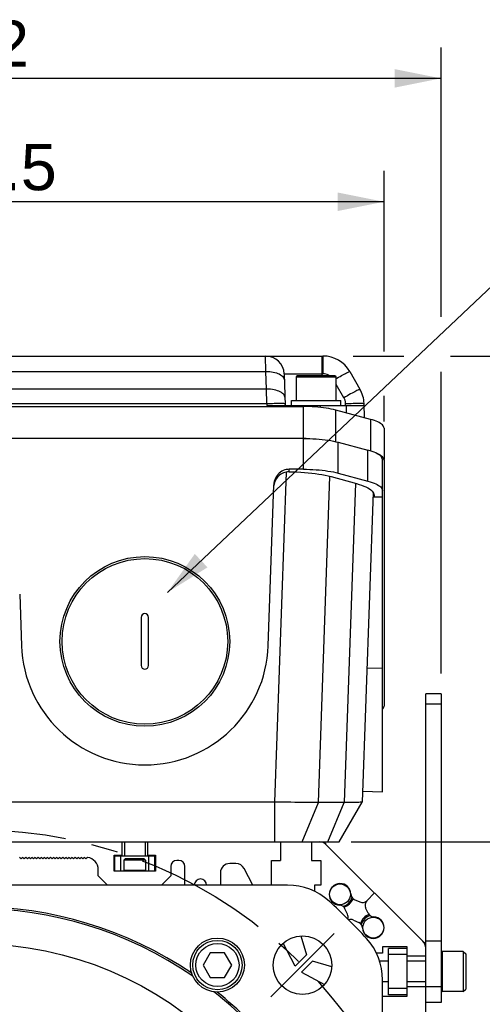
# Model space of a CAD drawing. Header units: millimetres. Extents: x 0 to 420, y 0 to 297.
# Tile 50 of 52: x 333 to 363, y 198 to 262. Entities that reach past the tile are written whole.
import ezdxf
from ezdxf.enums import TextEntityAlignment as Align

# ---------------------------------------------------------------- set-up
doc = ezdxf.new("R2010")
doc.units = ezdxf.units.MM
doc.header["$LTSCALE"] = 23.1
doc.linetypes.add('CENTER', pattern=[0.6, 0.375, -0.075, 0.075, -0.075])
doc.layers.get('0').update_dxf_attribs({"linetype": 'CONTINUOUS'})
for name, color, linetype in [('AXIS', 7, 'CONTINUOUS'), ('COMPONENTS', 7, 'CONTINUOUS'), ('DETAIL', 7, 'CONTINUOUS'), ('DIMENSION', 7, 'CONTINUOUS')]:
    doc.layers.add(name, color=color, linetype=linetype)
doc.styles.get("Standard").update_dxf_attribs({"font": 'arial.ttf'})
doc.styles.add('TEXTSTYLE_4', font='gdt')
doc.dimstyles.new('DIMSTYLE_14', dxfattribs={"dimtxt": 3, "dimasz": 3, "dimexe": 0.18, "dimexo": 0.0625, "dimgap": 0.09, "dimtad": 1, "dimdec": 1, "dimlfac": 5, "dimdsep": 46, "dimtxsty": 'STANDARD', "dimblk": '_FILLED', "dimblk1": '_FILLED', "dimblk2": '_FILLED', "dimcen": 0.09, "dimadec": 0, "dimazin": 0, "dimtp": 0.5, "dimtm": 0.5, "dimtfac": 1, "dimtdec": 1, "dimtofl": 0, "dimtmove": 0, "dimatfit": 3, "dimldrblk": '_FILLED', "dimfxl": 1, "dimtolj": 1, "dimarcsym": 0})
doc.dimstyles.new('DIMSTYLE_15', dxfattribs={"dimtxt": 3, "dimasz": 3, "dimexe": 0.18, "dimexo": 0.0625, "dimgap": 0.09, "dimtad": 1, "dimdec": 1, "dimlfac": 5, "dimdsep": 46, "dimtxsty": 'STANDARD', "dimblk": '_FILLED', "dimblk1": '_FILLED', "dimblk2": '_FILLED', "dimcen": 0.09, "dimadec": 0, "dimazin": 0, "dimtp": 0.8, "dimtm": 0.8, "dimtfac": 1, "dimtdec": 1, "dimtofl": 0, "dimtmove": 0, "dimatfit": 3, "dimldrblk": '_FILLED', "dimfxl": 1, "dimtolj": 1, "dimarcsym": 0})
doc.dimstyles.new('DIMSTYLE_2', dxfattribs={"dimtxt": 3, "dimasz": 3, "dimexe": 0.18, "dimexo": 0.0625, "dimgap": 0.09, "dimtad": 1, "dimtih": 1, "dimtoh": 1, "dimlfac": 5, "dimdsep": 46, "dimtxsty": 'STANDARD', "dimblk": '_FILLED', "dimblk1": '_FILLED', "dimblk2": '_FILLED', "dimcen": 0.09, "dimadec": 0, "dimazin": 0, "dimtol": 1, "dimtp": 0.2, "dimtm": 0.2, "dimtfac": 1, "dimtofl": 0, "dimtmove": 0, "dimatfit": 3, "dimldrblk": '_FILLED', "dimfxl": 1, "dimtolj": 1, "dimarcsym": 0})
doc.dimstyles.new('DIMSTYLE_8', dxfattribs={"dimtxt": 3, "dimasz": 3, "dimexe": 0.18, "dimexo": 0.0625, "dimgap": 0.09, "dimtad": 1, "dimlfac": 5, "dimdsep": 46, "dimtxsty": 'STANDARD', "dimblk": '_FILLED', "dimblk1": '_FILLED', "dimblk2": '_FILLED', "dimcen": 0.09, "dimadec": 0, "dimazin": 0, "dimtp": 0.5, "dimtm": 0.5, "dimtfac": 1, "dimtofl": 0, "dimtmove": 0, "dimatfit": 3, "dimldrblk": '_FILLED', "dimfxl": 1, "dimtolj": 1, "dimarcsym": 0})
doc.dimstyles.get("Standard").update_dxf_attribs({"dimtxt": 3, "dimasz": 3, "dimexe": 0.18, "dimexo": 0.0625, "dimgap": 0.09, "dimtad": 1, "dimdec": 3, "dimdsep": 46, "dimtxsty": 'STANDARD', "dimblk": '_FILLED', "dimblk1": '_FILLED', "dimblk2": '_FILLED', "dimcen": 0.09, "dimadec": 0, "dimazin": 0, "dimtol": 1, "dimtp": 0.001, "dimtm": 0.001, "dimtfac": 1, "dimtdec": 3, "dimtofl": 0, "dimtmove": 0, "dimatfit": 3, "dimldrblk": '_FILLED', "dimfxl": 1, "dimtolj": 1, "dimarcsym": 0})

# ---------------------------------------------------------------- blocks, each defined once
blk = doc.blocks.new('_FILLED')
at = {"color": 0, "linetype": 'BYBLOCK'}
blk.add_solid([(0, 0), (-1, 0.2), (-1, -0.2)], dxfattribs=at)
blk = doc.blocks.new('*D1')
at = {"layer": 'DIMENSION', "color": 2, "linetype": 'CONTINUOUS'}
for p, q in [((293.804, 198.458), (268.342, 198.458)), ((303.632, 193.184), (293.804, 198.458)), ((293.804, 198.458), (293.804, 198.458))]:
    blk.add_line(p, q, dxfattribs=at)
at = {"layer": 'DIMENSION', "color": 2, "linetype": 'CONTINUOUS', "xscale": 3, "yscale": 3, "zscale": 3, "rotation": 331.7813436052}
blk.add_blockref('_FILLED', (303.632, 193.184), dxfattribs=at)
at = {"layer": 'DIMENSION', "color": 2, "linetype": 'CONTINUOUS', "style": 'TEXTSTYLE_4'}
for s, p in [('`', (285.835, 199.208)), ('n', (275.342, 199.208))]:
    blk.add_text(s, height=3, dxfattribs=at).set_placement(p, align=Align.RIGHT)
at = {"layer": 'DIMENSION', "color": 2, "linetype": 'CONTINUOUS'}
for s, p in [('300', (282.335, 199.208)), ('0.2', (291.656, 199.208))]:
    blk.add_text(s, height=3, dxfattribs=at).set_placement(p, align=Align.RIGHT)
blk = doc.blocks.new('*D2')
at = {"layer": 'DIMENSION', "color": 2, "linetype": 'CONTINUOUS'}
for p, q in [((293.804, 198.458), (268.342, 198.458)), ((303.632, 193.184), (293.804, 198.458)), ((293.804, 198.458), (293.804, 198.458))]:
    blk.add_line(p, q, dxfattribs=at)
at = {"layer": 'DIMENSION', "color": 2, "linetype": 'CONTINUOUS', "xscale": 3, "yscale": 3, "zscale": 3, "rotation": 331.7813436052}
blk.add_blockref('_FILLED', (303.632, 193.184), dxfattribs=at)
at = {"layer": 'DIMENSION', "color": 2, "linetype": 'CONTINUOUS', "style": 'TEXTSTYLE_4'}
for s, p in [('`', (285.835, 199.208)), ('n', (275.342, 199.208))]:
    blk.add_text(s, height=3, dxfattribs=at).set_placement(p, align=Align.RIGHT)
at = {"layer": 'DIMENSION', "color": 2, "linetype": 'CONTINUOUS'}
for s, p in [('300', (282.335, 199.208)), ('0.2', (291.656, 199.208))]:
    blk.add_text(s, height=3, dxfattribs=at).set_placement(p, align=Align.RIGHT)
blk = doc.blocks.new('*D7')
at = {"layer": 'DIMENSION', "color": 2, "linetype": 'CONTINUOUS'}
for p, q in [((299.867, 249.369), (299.867, 259.702)), ((360.267, 242.243), (360.267, 259.702)), ((299.867, 257.702), (330.067, 257.702)), ((360.267, 257.702), (330.067, 257.702)), ((299.867, 237.132), (299.867, 246.285)), ((360.267, 219.124), (360.267, 238.676)), ((299.867, 219.124), (299.867, 235.018))]:
    blk.add_line(p, q, dxfattribs=at)
at = {"layer": 'DIMENSION', "color": 2, "linetype": 'CONTINUOUS', "xscale": 3, "yscale": 3, "zscale": 3, "rotation": 180}
blk.add_blockref('_FILLED', (299.867, 257.702), dxfattribs=at)
at = {"layer": 'DIMENSION', "color": 2, "linetype": 'CONTINUOUS', "xscale": 3, "yscale": 3, "zscale": 3}
blk.add_blockref('_FILLED', (360.267, 257.702), dxfattribs=at)
at = {"layer": 'DIMENSION', "color": 2, "linetype": 'CONTINUOUS', "insert": (330.067, 261.452), "char_height": 3, "width": 6.99257, "attachment_point": 2, "line_spacing_factor": 0.9}
blk.add_mtext('302', dxfattribs=at)
blk = doc.blocks.new('*D20')
at = {"layer": 'DIMENSION', "color": 2, "linetype": 'CONTINUOUS'}
for p, q in [((371.832, 239.702), (380.487, 239.702)), ((378.487, 239.702), (378.487, 223.951)), ((378.487, 208.199), (378.487, 223.951)), ((354.438, 208.199), (380.487, 208.199))]:
    blk.add_line(p, q, dxfattribs=at)
at = {"layer": 'DIMENSION', "color": 2, "linetype": 'CONTINUOUS', "xscale": 3, "yscale": 3, "zscale": 3}
for p, rotation in [((378.487, 239.702), 90), ((378.487, 208.199), 270)]:
    blk.add_blockref('_FILLED', p, dxfattribs=dict(at, rotation=rotation))
at = {"layer": 'DIMENSION', "color": 2, "linetype": 'CONTINUOUS', "insert": (374.737, 223.951), "char_height": 3, "width": 10.48327, "attachment_point": 2, "rotation": 90, "line_spacing_factor": 0.9}
blk.add_mtext('157.5', dxfattribs=at)
blk = doc.blocks.new('*D24')
at = {"layer": 'DIMENSION', "color": 2, "linetype": 'CONTINUOUS'}
for p, q in [((354.567, 239.702), (357.857, 239.702)), ((360.877, 239.702), (388.487, 239.702)), ((386.487, 239.702), (386.487, 193.351)), ((386.487, 146.999), (386.487, 193.351)), ((370.467, 146.999), (388.487, 146.999))]:
    blk.add_line(p, q, dxfattribs=at)
at = {"layer": 'DIMENSION', "color": 2, "linetype": 'CONTINUOUS', "xscale": 3, "yscale": 3, "zscale": 3}
for p, rotation in [((386.487, 239.702), 90), ((386.487, 146.999), 270)]:
    blk.add_blockref('_FILLED', p, dxfattribs=dict(at, rotation=rotation))
at = {"layer": 'DIMENSION', "color": 2, "linetype": 'CONTINUOUS', "insert": (382.737, 193.351), "char_height": 3, "width": 13.27138, "attachment_point": 2, "rotation": 90, "line_spacing_factor": 0.9}
blk.add_mtext('(463.5)', dxfattribs=at)
blk = doc.blocks.new('*D25')
at = {"layer": 'DIMENSION', "color": 2, "linetype": 'CONTINUOUS'}
for p, q in [((303.661, 246.663), (303.661, 251.702)), ((356.567, 239.992), (356.567, 251.702)), ((303.661, 249.702), (330.114, 249.702)), ((356.567, 249.702), (330.114, 249.702)), ((303.661, 234.985), (303.661, 243.958)), ((356.567, 235.466), (356.567, 237.11))]:
    blk.add_line(p, q, dxfattribs=at)
at = {"layer": 'DIMENSION', "color": 2, "linetype": 'CONTINUOUS', "xscale": 3, "yscale": 3, "zscale": 3, "rotation": 180}
blk.add_blockref('_FILLED', (303.661, 249.702), dxfattribs=at)
at = {"layer": 'DIMENSION', "color": 2, "linetype": 'CONTINUOUS', "xscale": 3, "yscale": 3, "zscale": 3}
blk.add_blockref('_FILLED', (356.567, 249.702), dxfattribs=at)
at = {"layer": 'DIMENSION', "color": 2, "linetype": 'CONTINUOUS', "insert": (330.114, 253.452), "char_height": 3, "width": 10.48327, "attachment_point": 2, "line_spacing_factor": 0.9}
blk.add_mtext('264.5', dxfattribs=at)
blk = doc.blocks.new('*D26')
at = {"layer": 'DIMENSION', "color": 2, "linetype": 'CONTINUOUS'}
for p, q in [((299.867, 249.369), (299.867, 259.702)), ((360.267, 242.243), (360.267, 259.702)), ((299.867, 257.702), (330.067, 257.702)), ((360.267, 257.702), (330.067, 257.702)), ((299.867, 237.132), (299.867, 246.285)), ((360.267, 219.124), (360.267, 238.676)), ((299.867, 219.124), (299.867, 235.018))]:
    blk.add_line(p, q, dxfattribs=at)
at = {"layer": 'DIMENSION', "color": 2, "linetype": 'CONTINUOUS', "xscale": 3, "yscale": 3, "zscale": 3, "rotation": 180}
blk.add_blockref('_FILLED', (299.867, 257.702), dxfattribs=at)
at = {"layer": 'DIMENSION', "color": 2, "linetype": 'CONTINUOUS', "xscale": 3, "yscale": 3, "zscale": 3}
blk.add_blockref('_FILLED', (360.267, 257.702), dxfattribs=at)
at = {"layer": 'DIMENSION', "color": 2, "linetype": 'CONTINUOUS', "insert": (330.067, 261.452), "char_height": 3, "width": 6.99257, "attachment_point": 2, "line_spacing_factor": 0.9}
blk.add_mtext('302', dxfattribs=at)

msp = doc.modelspace()

# ---------------------------------------------------------------- linework, layer by layer
at = {"layer": 'AXIS', "color": 2, "linetype": 'CENTER'}
for q in [(353.33034, 202.26262), (349.22912, 198.1614)]:
    msp.add_line((351.27973, 200.21201), q, dxfattribs=at)
msp.add_circle((330.06653, 178.99881), 30, dxfattribs=at)
at = {"layer": 'COMPONENTS', "color": 7, "linetype": 'CONTINUOUS'}
for p, q in [((307.72123, 239.7022), (352.61183, 239.7022)), ((350.09522, 238.54408), (350.16653, 236.5022)), ((350.86653, 238.3422), (350.86653, 236.8222)), ((353.38653, 238.4222), (350.94653, 238.4222)), ((353.46653, 236.8222), (353.46653, 238.3422)), ((354.34388, 238.7022), (355.00733, 237.55307)), ((350.56653, 236.5022), (350.56653, 236.8222)), ((350.56653, 236.8222), (353.76653, 236.8222)), ((353.76653, 236.5022), (353.76653, 236.8222)), ((309.00917, 236.43013), (351.32389, 236.43013)), ((348.96515, 236.5022), (355.27827, 236.5022)), ((355.68785, 235.59377), (353.44521, 236.19469)), ((355.30643, 235.69597), (355.27406, 236.62287)), ((356.56653, 235.02537), (356.56653, 232.98766)), ((351.34104, 234.35958), (308.79201, 234.35958)), ((351.51659, 234.35794), (351.32389, 234.35958)), ((353.60379, 234.10844), (355.52386, 233.59396)), ((356.45384, 233.04459), (356.43305, 233.10074)), ((356.46112, 232.98766), (356.45384, 233.04459)), ((356.46112, 211.45606), (356.46112, 232.98766)), ((351.34104, 232.35958), (350.42802, 232.35958)), ((356.56653, 232.95481), (356.56653, 217.00789)), ((353.13154, 231.88219), (354.77715, 231.43284)), ((353.60379, 232.10844), (355.52386, 231.59396)), ((349.06165, 220.91961), (349.42621, 231.3592)), ((355.85812, 230.86717), (355.15666, 210.77979)), ((355.84798, 230.57656), (355.91694, 230.57415)), ((355.92102, 230.66819), (355.91694, 230.55147)), ((356.46112, 230.55147), (355.91694, 230.55147)), ((355.92108, 230.67833), (355.92102, 230.66819)), ((332.95445, 224.26861), (333.0714, 220.91961)), ((340.82653, 222.75881), (340.82653, 219.63881)), ((341.30653, 219.63881), (341.30653, 222.75881)), ((360.26653, 217.79881), (359.26653, 217.79881)), ((359.26653, 156.39881), (359.26653, 217.79881)), ((360.26653, 217.79881), (360.26653, 197.79881)), ((355.18183, 211.50068), (356.46049, 211.45603)), ((349.49779, 210.77979), (310.63527, 210.77979)), ((349.49779, 208.19881), (349.49779, 210.77979)), ((353.98534, 210.75828), (352.32403, 210.75828)), ((353.66653, 208.19881), (355.15666, 210.77979)), ((353.66664, 208.19881), (355.15652, 210.77904)), ((355.15666, 210.77979), (355.15653, 210.7794)), ((310.26653, 208.19881), (353.66652, 208.19881)), ((339.56653, 208.19881), (339.56653, 207.33881)), ((339.74153, 208.19881), (339.74153, 207.29881)), ((341.09153, 208.19881), (341.09153, 207.29881)), ((341.24653, 208.19881), (341.24653, 207.33881)), ((349.86653, 208.19881), (349.86653, 206.99881)), ((351.86653, 208.19881), (351.86653, 206.99881)), ((352.66653, 208.19881), (352.79941, 208.06592)), ((352.82626, 208.02307), (359.09079, 201.75854)), ((333.05083, 207.09881), (332.95083, 207.19881)), ((333.15083, 207.19881), (333.05083, 207.09881)), ((333.25083, 207.09881), (333.15083, 207.19881)), ((333.35083, 207.19881), (333.25083, 207.09881)), ((333.45083, 207.09881), (333.35083, 207.19881)), ((333.55083, 207.19881), (333.45083, 207.09881)), ((333.65083, 207.09881), (333.55083, 207.19881)), ((333.75083, 207.19881), (333.65083, 207.09881)), ((333.85083, 207.09881), (333.75083, 207.19881)), ((333.95083, 207.19881), (333.85083, 207.09881)), ((334.05083, 207.09881), (333.95083, 207.19881)), ((334.15083, 207.19881), (334.05083, 207.09881)), ((334.25083, 207.09881), (334.15083, 207.19881)), ((334.35083, 207.19881), (334.25083, 207.09881)), ((334.45083, 207.09881), (334.35083, 207.19881)), ((334.55083, 207.19881), (334.45083, 207.09881)), ((334.65083, 207.09881), (334.55083, 207.19881)), ((334.75083, 207.19881), (334.65083, 207.09881)), ((334.85083, 207.09881), (334.75083, 207.19881)), ((334.95083, 207.19881), (334.85083, 207.09881)), ((335.05083, 207.09881), (334.95083, 207.19881)), ((335.15083, 207.19881), (335.05083, 207.09881)), ((335.25083, 207.09881), (335.15083, 207.19881)), ((335.35083, 207.19881), (335.25083, 207.09881)), ((335.45083, 207.09881), (335.35083, 207.19881)), ((335.55083, 207.19881), (335.45083, 207.09881)), ((335.65083, 207.09881), (335.55083, 207.19881)), ((335.75083, 207.19881), (335.65083, 207.09881)), ((335.85083, 207.09881), (335.75083, 207.19881)), ((335.95083, 207.19881), (335.85083, 207.09881)), ((336.05083, 207.09881), (335.95083, 207.19881)), ((336.15083, 207.19881), (336.05083, 207.09881)), ((336.25083, 207.09881), (336.15083, 207.19881)), ((336.35083, 207.19881), (336.25083, 207.09881)), ((336.45083, 207.09881), (336.35083, 207.19881)), ((336.55083, 207.19881), (336.45083, 207.09881)), ((336.65083, 207.09881), (336.55083, 207.19881)), ((336.75083, 207.19881), (336.65083, 207.09881)), ((336.85083, 207.09881), (336.75083, 207.19881)), ((336.95083, 207.19881), (336.85083, 207.09881)), ((337.05083, 207.09881), (336.95083, 207.19881)), ((337.15083, 207.19881), (337.05083, 207.09881)), ((337.25083, 207.09881), (337.15083, 207.19881)), ((337.3478, 207.19578), (337.25083, 207.09881)), ((339.06653, 206.29881), (339.06653, 207.33881)), ((339.06653, 207.33881), (339.56653, 207.33881)), ((339.11653, 206.29881), (339.11653, 207.29881)), ((339.11653, 207.29881), (341.71653, 207.29881)), ((339.51653, 206.29881), (339.51653, 207.29881)), ((339.70653, 207.01881), (339.78653, 207.09881)), ((339.70653, 207.01881), (339.70653, 206.34581)), ((341.10653, 207.01881), (339.70653, 207.01881)), ((341.02653, 207.09881), (339.78653, 207.09881)), ((341.10653, 207.01881), (341.02653, 207.09881)), ((341.10653, 207.01881), (341.10653, 206.34581)), ((341.24653, 207.33881), (341.74653, 207.33881)), ((341.31653, 206.29881), (341.31653, 207.29881)), ((341.71653, 206.29881), (341.71653, 207.29881)), ((341.74653, 207.33881), (341.74653, 206.29881)), ((343.26653, 206.99881), (343.14653, 206.99881)), ((349.26653, 206.99881), (349.86653, 206.99881)), ((349.26653, 205.39881), (349.26653, 206.99881)), ((351.86653, 206.99881), (352.46653, 206.99881)), ((352.46653, 206.99881), (352.46653, 205.39881)), ((338.04653, 205.99881), (338.04653, 206.39881)), ((341.74653, 206.29881), (339.06653, 206.29881)), ((342.74653, 206.59881), (342.74653, 205.99881)), ((343.66653, 205.39881), (343.66653, 206.59881)), ((345.96653, 206.19881), (345.96653, 205.39881)), ((346.96653, 206.79881), (346.56653, 206.79881)), ((348.06252, 205.39881), (347.4981, 206.47706)), ((338.04653, 205.99881), (338.64653, 205.39881)), ((342.14653, 205.39881), (342.74653, 205.99881)), ((350.3219, 205.39881), (309.81116, 205.39881)), ((352.46653, 205.39881), (352.06653, 205.39881)), ((352.06653, 205.39881), (352.06653, 204.99881)), ((354.64284, 204.47791), (355.00469, 204.30917)), ((355.95853, 204.89081), (355.45658, 204.38886)), ((354.20616, 203.51065), (354.03743, 203.8725)), ((355.54563, 203.57512), (355.3769, 203.93697)), ((354.57837, 203.13844), (354.94022, 202.96971)), ((351.17786, 202.10734), (351.54653, 200.87305)), ((359.26653, 201.79881), (360.26653, 201.79881)), ((350.81484, 200.14081), (350.0296, 201.64092)), ((358.06653, 201.39881), (356.46653, 201.39881)), ((356.46653, 201.39881), (356.46653, 200.99881)), ((358.06653, 201.29881), (356.86653, 201.29881)), ((356.86653, 198.29881), (356.86653, 201.29881)), ((358.06653, 198.19881), (358.06653, 201.39881)), ((359.16653, 201.69881), (359.26653, 201.59881)), ((361.70653, 201.09881), (360.33353, 201.09881)), ((361.70653, 201.09881), (361.86653, 200.93881)), ((361.70653, 201.09881), (361.70653, 198.49881)), ((345.30797, 201.02063), (344.84609, 200.22063)), ((346.23173, 201.02063), (345.30797, 201.02063)), ((346.69361, 200.22063), (346.23173, 201.02063)), ((351.54653, 200.87305), (350.81484, 200.14081)), ((351.94077, 200.47881), (351.20853, 199.74712)), ((353.17519, 200.11011), (351.94077, 200.47881)), ((356.46653, 200.99881), (356.06653, 200.99881)), ((356.86653, 200.47381), (356.27555, 200.47381)), ((358.06653, 200.89881), (356.86653, 200.89881)), ((359.26653, 200.79881), (358.06653, 200.79881)), ((359.26653, 200.47381), (358.06653, 200.47381)), ((361.86653, 200.93881), (361.86653, 198.65881)), ((344.84609, 200.22063), (345.30797, 199.42063)), ((346.23173, 199.42063), (346.69361, 200.22063)), ((345.30797, 199.42063), (346.23173, 199.42063)), ((351.20853, 199.74712), (352.70864, 198.96188)), ((356.46653, 158.74344), (356.46653, 199.25418)), ((356.86653, 199.12381), (356.46653, 199.12381)), ((358.06653, 198.69881), (356.86653, 198.69881)), ((359.26653, 199.12381), (358.06653, 199.12381)), ((359.26653, 198.79881), (358.06653, 198.79881)), ((361.70653, 198.49881), (361.86653, 198.65881)), ((356.46653, 198.19881), (358.06653, 198.19881)), ((358.06653, 198.29881), (356.86653, 198.29881)), ((361.70653, 198.49881), (360.33353, 198.49881)), ((360.26653, 197.79881), (359.26653, 197.79881))]:
    msp.add_line(p, q, dxfattribs=at)
at = {"layer": 'COMPONENTS', "color": 9, "linetype": 'CONTINUOUS'}
for p, q in [((348.90992, 238.7022), (348.89595, 239.7022)), ((352.56653, 238.4222), (352.56653, 239.7022)), ((352.61183, 239.7022), (352.61183, 238.54408)), ((311.42313, 238.7022), (348.90992, 238.7022)), ((348.95005, 237.55307), (348.90992, 238.7022)), ((350.09522, 238.54408), (352.61183, 238.54408)), ((350.86653, 238.3422), (353.46653, 238.3422)), ((348.96304, 236.62287), (348.95005, 237.55307)), ((353.9681, 236.99495), (353.46653, 237.86369)), ((311.3679, 236.62287), (348.96515, 236.62287)), ((348.96304, 236.62287), (349.08932, 236.62704)), ((348.96515, 236.62287), (348.96515, 236.5022)), ((349.61595, 236.5022), (349.61846, 236.43013)), ((351.32389, 236.43013), (351.32389, 234.35958)), ((352.44579, 236.37158), (352.44123, 236.5022)), ((353.44521, 234.14799), (353.44521, 236.19469)), ((354.07479, 236.62287), (354.20042, 236.62702)), ((354.079, 236.5022), (354.07479, 236.62287)), ((354.106, 236.5022), (354.12307, 236.01305)), ((354.20042, 236.62702), (354.32353, 236.63063)), ((355.68785, 235.59377), (355.68785, 233.54621)), ((351.34104, 232.35958), (351.34104, 234.35958)), ((353.60379, 232.10844), (353.60379, 234.10844)), ((355.52386, 231.59396), (355.52386, 233.59396)), ((350.4224, 232.19841), (350.42802, 232.35958)), ((349.49779, 210.77979), (350.24515, 232.1816)), ((352.32403, 210.75828), (353.06231, 231.89983)), ((354.70797, 231.45173), (353.98534, 210.75828)), ((355.46103, 219.4958), (356.46112, 219.46088)), ((360.26653, 217.12389), (359.26653, 217.12389)), ((351.27099, 208.19881), (352.32403, 210.75828)), ((352.9323, 208.19881), (353.98534, 210.75828)), ((341.10653, 206.34581), (339.70653, 206.34581)), ((360.33353, 201.09881), (360.33353, 198.49881)), ((360.26653, 198.79881), (359.26653, 198.79881))]:
    msp.add_line(p, q, dxfattribs=at)
for points in [[(348.90992, 238.7022), (349.03481, 238.70221), (349.15708, 238.6958), (349.27548, 238.68323), (349.38821, 238.66496), (349.49498, 238.6413), (349.59674, 238.61208), (349.69284, 238.57726), (349.7815, 238.53723), (349.86174, 238.49224), (349.9325, 238.44258), (349.99264, 238.38875), (350.04111, 238.33136), (350.07709, 238.27103), (350.09996, 238.20838), (350.10919, 238.14408)], [(353.0341, 238.4222), (352.97044, 238.45895), (352.88548, 238.49581), (352.79793, 238.52197), (352.70672, 238.53806), (352.61183, 238.54408)], [(353.46653, 238.23686), (353.51882, 238.26668), (353.62142, 238.32475), (353.71911, 238.3796), (353.81163, 238.43111), (353.89981, 238.47973), (353.98308, 238.52514), (354.05992, 238.56649), (354.12944, 238.6033), (354.19076, 238.63506), (354.24288, 238.66125), (354.28488, 238.68137), (354.31606, 238.69508), (354.33588, 238.70209), (354.34388, 238.7022)], [(348.95005, 237.55307), (311.25811, 237.55308), (311.13585, 237.54666), (311.01745, 237.5341), (310.90472, 237.51583), (310.79794, 237.49217), (310.69618, 237.46295), (310.60009, 237.42813), (310.51142, 237.3881), (310.43119, 237.34311), (310.36043, 237.29345), (310.30029, 237.23962), (310.25182, 237.18223), (310.21583, 237.1219), (310.19296, 237.05925), (310.18373, 236.99495)], [(350.14932, 236.99495), (350.14062, 237.05712), (350.11927, 237.11755), (350.08589, 237.17562), (350.0415, 237.23047), (349.98677, 237.28198), (349.92126, 237.3306), (349.84495, 237.37601), (349.75875, 237.41736), (349.66322, 237.45417), (349.55903, 237.48593), (349.44723, 237.51212), (349.32914, 237.53224), (349.20605, 237.54595), (349.07922, 237.55296), (348.95005, 237.55307)], [(355.00733, 237.55307), (354.99979, 237.55308), (354.98129, 237.54666), (354.95236, 237.5341), (354.9139, 237.51583), (354.86647, 237.49217), (354.8097, 237.46295), (354.74358, 237.42813), (354.66888, 237.3881), (354.5861, 237.34311), (354.49581, 237.29345), (354.39893, 237.23962), (354.2966, 237.18223), (354.18993, 237.1219), (354.08003, 237.05925), (353.9681, 236.99495)], [(354.07479, 236.62287), (354.07206, 236.66642), (354.06703, 236.70952), (354.05968, 236.75215), (354.04999, 236.79445), (354.038, 236.83628), (354.0238, 236.87729), (354.00743, 236.91734), (353.98887, 236.95656), (353.9681, 236.99495)], [(349.08932, 236.62704), (349.21288, 236.63066), (349.33246, 236.63371), (349.44619, 236.63617)], [(349.44619, 236.63617), (349.55378, 236.63804), (349.6562, 236.63934), (349.75277, 236.64005)], [(349.75277, 236.64005), (349.84169, 236.64014), (349.92192, 236.63958), (349.9924, 236.63838), (350.05193, 236.63651), (350.09937, 236.63401), (350.13394, 236.63088), (350.15508, 236.62715), (350.16231, 236.62287)], [(354.32353, 236.63063), (354.44283, 236.63368), (354.55651, 236.63614), (354.66423, 236.63802), (354.76677, 236.63933), (354.86343, 236.64004), (354.95245, 236.64014), (355.03279, 236.63959), (355.10337, 236.6384)], [(355.10337, 236.6384), (355.16302, 236.63654), (355.21065, 236.63404), (355.24544, 236.63091), (355.26676, 236.62717), (355.27406, 236.62287)]]:
    msp.add_lwpolyline(points, dxfattribs=at)
at = {"layer": 'COMPONENTS', "color": 7, "linetype": 'CONTINUOUS'}
for points in [[(352.2831, 236.38785), (352.09207, 236.40321), (351.9002, 236.41515), (351.70892, 236.42357), (351.51682, 236.42857), (351.32389, 236.43013)], [(353.44521, 236.19469), (353.30187, 236.23069), (353.1508, 236.26392), (352.99198, 236.2944), (352.82453, 236.32227), (352.64934, 236.34737), (352.46904, 236.36926), (352.2831, 236.38785)], [(356.56653, 235.02537), (356.5602, 235.07797), (356.5411, 235.13008), (356.50923, 235.18172), (356.46436, 235.23315), (356.40672, 235.2841), (356.33699, 235.33374), (356.25459, 235.38211), (356.16008, 235.42917), (356.05592, 235.47396), (355.94289, 235.51617), (355.8202, 235.5561), (355.68785, 235.59377)], [(351.34104, 234.35958), (351.55005, 234.35773), (351.75666, 234.35231), (351.96087, 234.34334), (352.16348, 234.33075), (352.36369, 234.3146), (352.55909, 234.29503), (352.74968, 234.272), (352.93546, 234.24555), (353.114, 234.21594), (353.28449, 234.18326), (353.44776, 234.14743), (353.60379, 234.10844)], [(356.43305, 233.10074), (356.39876, 233.1561), (356.35062, 233.21093), (356.28898, 233.26498), (356.21485, 233.31751), (356.12804, 233.36851), (356.02874, 233.41799), (355.91852, 233.46535), (355.79789, 233.51035), (355.66634, 233.55322), (355.52386, 233.59396)], [(356.4638, 233.1627), (356.40636, 233.21367), (356.33674, 233.26332), (356.25419, 233.31166), (356.15946, 233.35867), (356.07532, 233.39478)], [(356.54055, 233.05958), (356.50858, 233.11124), (356.4638, 233.1627)], [(356.56653, 232.95481), (356.55987, 233.00744), (356.54055, 233.05958)], [(350.42802, 232.35958), (350.32622, 232.35406), (350.22716, 232.33849), (350.13085, 232.31285), (350.03636, 232.27678), (349.94462, 232.23065), (349.85841, 232.17553), (349.77781, 232.11111), (349.70274, 232.0377), (349.63576, 231.95731), (349.57709, 231.86962), (349.52652, 231.77495), (349.48596, 231.67628), (349.45604, 231.57459), (349.43612, 231.4689), (349.42621, 231.3592)], [(351.34104, 232.35958), (351.55005, 232.35773), (351.75666, 232.35231), (351.96087, 232.34334), (352.16348, 232.33075), (352.36369, 232.3146), (352.55909, 232.29503), (352.74968, 232.272), (352.93546, 232.24555), (353.114, 232.21594), (353.28449, 232.18326), (353.44776, 232.14743), (353.60379, 232.10844)], [(350.3156, 232.19289), (350.22279, 232.17801), (350.13283, 232.15459), (350.04572, 232.12263), (349.96063, 232.08177), (349.8784, 232.03236), (349.80143, 231.97545), (349.72987, 231.91082), (349.66358, 231.83869), (349.60456, 231.76082), (349.55301, 231.67698), (349.50873, 231.58739), (349.4732, 231.4945), (349.44692, 231.39912), (349.42938, 231.30043)], [(350.4224, 232.19841), (350.40442, 232.19837), (350.38651, 232.19797), (350.36866, 232.19721), (350.35089, 232.19611), (350.3332, 232.19467), (350.3156, 232.19289)], [(350.4224, 232.19841), (350.6736, 232.19439), (350.9217, 232.18621), (351.16671, 232.17387), (351.40957, 232.15734), (351.64934, 232.13665), (351.88315, 232.11193), (352.11091, 232.08311), (352.33271, 232.05027), (352.54593, 232.01372), (352.74971, 231.97358), (352.94491, 231.92974), (353.13154, 231.88219)], [(354.77715, 231.43284), (354.95216, 231.38182), (355.11376, 231.32805), (355.26195, 231.27154), (355.39745, 231.21203), (355.51955, 231.14979), (355.62605, 231.08554), (355.71666, 231.01924), (355.79167, 230.95095), (355.84975, 230.8816), (355.89044, 230.81152), (355.9142, 230.74038), (355.92108, 230.67833)], [(355.52386, 231.59396), (355.66634, 231.55322), (355.79789, 231.51035), (355.91852, 231.46535), (356.02874, 231.41799), (356.12804, 231.36851), (356.21485, 231.31751), (356.28898, 231.26498), (356.35062, 231.21093), (356.39876, 231.1561), (356.43305, 231.10074), (356.45384, 231.04459), (356.46112, 230.98766)], [(356.46381, 216.80002), (356.50859, 216.85148), (356.54055, 216.90314), (356.55987, 216.95527), (356.56653, 217.00789)], [(352.32403, 210.75828), (352.13316, 210.75847), (351.931, 210.75897), (351.71843, 210.75977), (351.49636, 210.76084), (351.26572, 210.76219), (351.02752, 210.76387), (350.78275, 210.76586), (350.53246, 210.76814), (350.27773, 210.7707), (350.01964, 210.77352), (349.75929, 210.77656), (349.49779, 210.77979)], [(355.15653, 210.7794), (355.14798, 210.77656), (355.12224, 210.77352), (355.07953, 210.7707), (355.02005, 210.76814), (354.94405, 210.76586), (354.85185, 210.76387), (354.74386, 210.76219), (354.62054, 210.76084), (354.4824, 210.75977), (354.33005, 210.75897), (354.16412, 210.75847), (353.98534, 210.75828)]]:
    msp.add_lwpolyline(points, dxfattribs=at)
for centre, radius in [((341.06653, 221.19881), 5.5), ((353.71253, 204.80281), 0.675), ((355.87053, 202.64481), 0.675), ((345.76985, 200.22063), 1.75), ((345.76985, 200.22063), 1.6), ((351.27973, 200.21201), 1.9), ((330.06653, 178.99881), 22.6), ((345.76985, 200.22063), 1.4)]:
    msp.add_circle(centre, radius, dxfattribs=at)
at = {"layer": 'COMPONENTS', "color": 9, "linetype": 'CONTINUOUS'}
msp.add_circle((341.06653, 221.19881), 5.36807, dxfattribs=at)
at = {"layer": 'COMPONENTS', "color": 7, "linetype": 'CONTINUOUS'}
for centre, radius, start, end in [((348.89595, 238.5022), 1.2, 2, 90), ((352.61183, 237.7022), 2, 30, 90), ((350.94653, 238.3422), 0.08, 90, 180), ((353.38653, 238.3422), 0.08, 0, 90), ((353.27528, 236.55307), 2, 2, 30), ((341.06653, 222.75881), 0.24, 0, 180), ((341.06653, 221.19881), 8, 182, 358), ((341.06653, 219.63881), 0.24, 180, 360), ((352.402, 207.59881), 0.6, 45, 90), ((337.24653, 206.39881), 0.8, 0, 82.9459468), ((343.14653, 206.59881), 0.4, 90, 180), ((343.26653, 206.59881), 0.4, 0, 90), ((346.56653, 206.19881), 0.6, 90, 180), ((346.96653, 206.19881), 0.6, 27.63, 90), ((344.66653, 205.39881), 0.4, 0, 180), ((350.3219, 201.39881), 4, 47.8782984, 90), ((353.71253, 204.80281), 0.7, 1.9601334, 268.0398666), ((330.06653, 178.99881), 34.2, 42.1217016, 47.8782984), ((353.71253, 204.80281), 0.8, 284.1797973, 345.8017713), ((353.71555, 204.83433), 0.9, 286.457158, 340.1650133), ((354.81188, 204.84043), 0.4, 181.9601334, 245), ((355.17373, 204.6717), 0.4, 245, 315), ((355.73942, 204.10601), 0.4, 135, 205), ((330.06653, 178.99881), 24.88451, 55.456375, 124.5436244), ((330.06653, 178.99881), 25, 55.84191, 124.15809), ((353.6749, 203.70345), 0.4, 25, 88.0398666), ((353.84364, 203.3416), 0.4, 340.774548, 25), ((354.40932, 202.77592), 0.4, 65, 109.225452), ((355.90205, 202.64783), 0.9, 109.8349867, 163.5329588), ((355.87053, 202.64481), 0.8, 104.1797973, 165.8017713), ((355.87053, 202.64481), 0.7, 181.9601334, 88.0398666), ((355.90815, 203.74416), 0.4, 205, 268.0398666), ((354.77117, 202.60718), 0.4, 1.9601334, 65), ((352.46653, 199.25418), 4, 0, 42.1217016), ((358.66653, 201.33428), 0.6, 0, 45), ((360.33353, 201.03181), 0.067, 90, 180), ((360.33353, 198.56581), 0.067, 180, 270), ((330.06653, 178.99881), 24.88452, 38.4563785, 51.5436298), ((330.06653, 178.99881), 25, 38.84191, 51.15809)]:
    msp.add_arc(centre, radius, start, end, dxfattribs=at)

# ---------------------------------------------------------------- dimensions: what is measured, and where the dimension line sits
at = {"layer": 'DIMENSION', "color": 2, "linetype": 'CONTINUOUS'}
for picture in ['*D7', '*D26']:
    dim = msp.add_linear_dim(base=(360.26653, 257.7022), p1=(299.86653, 219.12389), p2=(360.26653, 219.12389), dimstyle='DIMSTYLE_8', dxfattribs=at)
    dim.commit()
    dim.dimension.update_dxf_attribs({"geometry": picture, "text_midpoint": (326.57024, 259.9522), "dimtype": 160})
for base, p1, p2, angle, picture, middle in [((303.66112, 249.7022), (356.56653, 235.466), (303.66112, 234.98476), 180, '*D25', (324.87219, 251.9522)), ((378.48653, 208.19881), (371.83244, 239.7022), (354.43779, 208.19881), 270, '*D20', (378.58517, 219.2645))]:
    dim = msp.add_linear_dim(base=base, p1=p1, p2=p2, angle=angle, dimstyle='DIMSTYLE_14', dxfattribs=at)
    dim.commit()
    dim.dimension.update_dxf_attribs({"geometry": picture, "text_midpoint": middle, "dimtype": 160})
dim = msp.add_linear_dim(base=(386.48653, 146.99881), p1=(354.56653, 239.7022), p2=(370.46653, 146.99881), angle=270, text='(<>)', dimstyle='DIMSTYLE_15', dxfattribs=at)
dim.commit()
dim.dimension.update_dxf_attribs({"geometry": '*D24', "text_midpoint": (385.56701, 191.39296), "dimtype": 160})
for picture in ['*D1', '*D2']:
    dim = msp.add_diameter_dim_2p(p1=(303.63204, 193.18394), p2=(356.50101, 164.81368), dimstyle='DIMSTYLE_2', dxfattribs=at)
    dim.commit()
    dim.dimension.update_dxf_attribs({"geometry": picture, "text_midpoint": (276.58823, 200.70776), "dimtype": 163})

# ---------------------------------------------------------------- leaders
at = {"layer": 'DETAIL', "color": 2, "linetype": 'CONTINUOUS'}
msp.add_leader([(342.53405, 224.37629), (369.32351, 249.7022), (373.00489, 249.7022)], dimstyle='STANDARD', override={"dimtad": 0}, dxfattribs=at)

doc.saveas('drawing.dxf')
